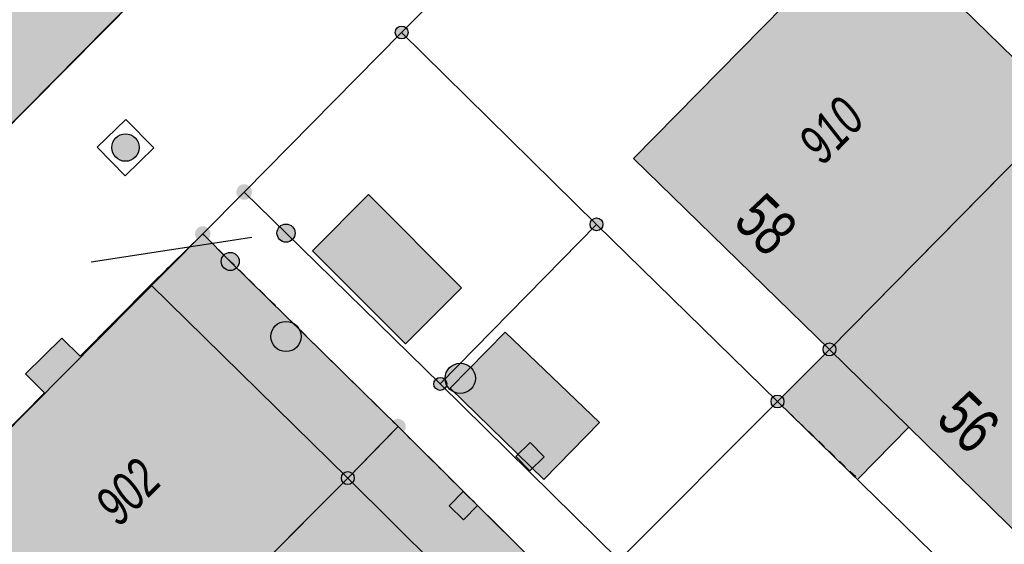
# Model space of a CAD drawing. Header units: metres. Extents: x 2695751 to 2696029, y 1260877 to 1261206.
# Tile 26 of 69: x 2695847 to 2695872, y 1261055 to 1261068. Entities that reach past the tile are written whole.
import ezdxf

# ---------------------------------------------------------------- set-up
doc = ezdxf.new("R2010")
doc.units = ezdxf.units.M
doc.linetypes.add('AUSGEZOGEN', pattern=[0])
doc.linetypes.add('VERDECKT2_S2', pattern=[0.36, 0.2, -0.16])
for name, color, linetype in [('AV_Flächen (EO)', 7, 'AUSGEZOGEN'), ('AV_Gebäudeflächen (BB)', 7, 'AUSGEZOGEN'), ('AV_Gebäudeflächen (EO)', 7, 'AUSGEZOGEN'), ('AV_Haus-Nr.', 7, 'AUSGEZOGEN'), ('AV_Hinweislinien', 7, 'AUSGEZOGEN'), ('AV_Linien (BB)', 7, 'AUSGEZOGEN'), ('AV_Versicherung-Nr.', 7, 'AUSGEZOGEN'), ('Liegenschaftsgrenzen', 7, 'AUSGEZOGEN'), ('PFAV', 255, 'AUSGEZOGEN'), ('PFAW', 255, 'AUSGEZOGEN')]:
    doc.layers.add(name, color=color, linetype=linetype)
doc.styles.add('ARIAL', font='arial.ttf')

msp = doc.modelspace()

# ---------------------------------------------------------------- hatches: boundary and pattern name
at = {"layer": 'AV_Gebäudeflächen (BB)', "true_color": 0xd2d2d2, "transparency": 33554687}
for points in [[(2695839.99, 1261070.12), (2695846.03, 1261064.16), (2695851.29, 1261069.464), (2695848.137, 1261072.576), (2695850.228, 1261074.682), (2695848.45, 1261076.448), (2695852.519, 1261080.544), (2695847.25, 1261085.85), (2695846.93, 1261085.54), (2695843.081, 1261081.608), (2695847.229, 1261077.319), (2695845.26, 1261075.415), (2695840.415, 1261070.543), (2695840.063, 1261070.897), (2695839.673, 1261070.51), (2695840.025, 1261070.155)], [(2695867.555, 1261059.515), (2695873.495, 1261065.54), (2695868.573, 1261070.33), (2695862.642, 1261064.299)], [(2695873.495, 1261065.54), (2695867.555, 1261059.515), (2695869.544, 1261057.57), (2695872.469, 1261054.711), (2695876.572, 1261058.845), (2695877.821, 1261057.605), (2695879.575, 1261059.458), (2695878.369, 1261060.655), (2695878.425, 1261060.712)], [(2695854.586, 1261061.989), (2695856.919, 1261059.656), (2695858.319, 1261061.056), (2695855.993, 1261063.396)], [(2695849.51, 1261050.31), (2695855.47, 1261056.29), (2695850.53, 1261061.137), (2695848.757, 1261059.342), (2695848.294, 1261059.8), (2695847.38, 1261058.902), (2695847.857, 1261058.431), (2695844.621, 1261055.155)], [(2695858.04, 1261058.543), (2695860.384, 1261056.251), (2695861.782, 1261057.68), (2695859.417, 1261059.951)], [(2695855.47, 1261056.29), (2695849.51, 1261050.31), (2695854.03, 1261045.86), (2695859.94, 1261051.87)]]:
    msp.add_hatch(color=254, dxfattribs=at).paths.add_polyline_path(points)
at = {"layer": 'AV_Gebäudeflächen (EO)', "true_color": 0xebebeb, "transparency": 33554687}
for points in [[(2695850.53, 1261061.137), (2695855.47, 1261056.29), (2695856.73, 1261057.58), (2695851.83, 1261062.41)], [(2695868.272, 1261056.269), (2695869.544, 1261057.57), (2695867.555, 1261059.515), (2695866.25, 1261058.21)], [(2695855.47, 1261056.29), (2695859.94, 1261051.87), (2695861.21, 1261053.14), (2695856.73, 1261057.58)]]:
    msp.add_hatch(color=7, dxfattribs=at).paths.add_polyline_path(points)
at = {"layer": 'PFAV', "transparency": 33554687}
for points in [[(2695856.982, 1261067.46), (2695856.979, 1261067.493), (2695856.969, 1261067.524), (2695856.953, 1261067.553), (2695856.932, 1261067.578), (2695856.906, 1261067.598), (2695856.876, 1261067.612), (2695856.845, 1261067.621), (2695856.812, 1261067.622), (2695856.779, 1261067.617), (2695856.748, 1261067.606), (2695856.721, 1261067.589), (2695856.697, 1261067.566), (2695856.678, 1261067.539), (2695856.665, 1261067.509), (2695856.658, 1261067.476), (2695856.658, 1261067.444), (2695856.665, 1261067.411), (2695856.678, 1261067.381), (2695856.697, 1261067.354), (2695856.721, 1261067.331), (2695856.748, 1261067.314), (2695856.779, 1261067.303), (2695856.812, 1261067.298), (2695856.845, 1261067.299), (2695856.876, 1261067.308), (2695856.906, 1261067.322), (2695856.932, 1261067.342), (2695856.953, 1261067.367), (2695856.969, 1261067.396), (2695856.979, 1261067.427)], [(2695853.065, 1261063.46), (2695853.061, 1261063.499), (2695853.049, 1261063.537), (2695853.03, 1261063.571), (2695853.004, 1261063.601), (2695852.973, 1261063.625), (2695852.938, 1261063.643), (2695852.9, 1261063.653), (2695852.86, 1261063.655), (2695852.821, 1261063.649), (2695852.784, 1261063.635), (2695852.751, 1261063.614), (2695852.722, 1261063.587), (2695852.7, 1261063.555), (2695852.684, 1261063.518), (2695852.676, 1261063.48), (2695852.676, 1261063.44), (2695852.684, 1261063.402), (2695852.7, 1261063.365), (2695852.722, 1261063.333), (2695852.751, 1261063.306), (2695852.784, 1261063.285), (2695852.821, 1261063.271), (2695852.86, 1261063.265), (2695852.9, 1261063.267), (2695852.938, 1261063.277), (2695852.973, 1261063.295), (2695853.004, 1261063.319), (2695853.03, 1261063.349), (2695853.049, 1261063.383), (2695853.061, 1261063.421)], [(2695861.872, 1261062.65), (2695861.869, 1261062.683), (2695861.859, 1261062.714), (2695861.843, 1261062.743), (2695861.822, 1261062.768), (2695861.796, 1261062.788), (2695861.766, 1261062.802), (2695861.735, 1261062.811), (2695861.702, 1261062.812), (2695861.669, 1261062.807), (2695861.638, 1261062.796), (2695861.611, 1261062.779), (2695861.587, 1261062.756), (2695861.568, 1261062.729), (2695861.555, 1261062.699), (2695861.548, 1261062.666), (2695861.548, 1261062.634), (2695861.555, 1261062.601), (2695861.568, 1261062.571), (2695861.587, 1261062.544), (2695861.611, 1261062.521), (2695861.638, 1261062.504), (2695861.669, 1261062.493), (2695861.702, 1261062.488), (2695861.735, 1261062.489), (2695861.766, 1261062.498), (2695861.796, 1261062.512), (2695861.822, 1261062.532), (2695861.843, 1261062.557), (2695861.859, 1261062.586), (2695861.869, 1261062.617)], [(2695852.025, 1261062.41), (2695852.021, 1261062.449), (2695852.009, 1261062.487), (2695851.99, 1261062.521), (2695851.964, 1261062.551), (2695851.933, 1261062.575), (2695851.898, 1261062.593), (2695851.86, 1261062.603), (2695851.82, 1261062.605), (2695851.781, 1261062.599), (2695851.744, 1261062.585), (2695851.711, 1261062.564), (2695851.682, 1261062.537), (2695851.66, 1261062.505), (2695851.644, 1261062.468), (2695851.636, 1261062.43), (2695851.636, 1261062.39), (2695851.644, 1261062.352), (2695851.66, 1261062.315), (2695851.682, 1261062.283), (2695851.711, 1261062.256), (2695851.744, 1261062.235), (2695851.781, 1261062.221), (2695851.82, 1261062.215), (2695851.86, 1261062.217), (2695851.898, 1261062.227), (2695851.933, 1261062.245), (2695851.964, 1261062.269), (2695851.99, 1261062.299), (2695852.009, 1261062.333), (2695852.021, 1261062.371)], [(2695854.147, 1261062.43), (2695854.143, 1261062.476), (2695854.129, 1261062.52), (2695854.107, 1261062.56), (2695854.077, 1261062.595), (2695854.04, 1261062.623), (2695853.999, 1261062.643), (2695853.954, 1261062.655), (2695853.908, 1261062.657), (2695853.863, 1261062.65), (2695853.82, 1261062.634), (2695853.781, 1261062.61), (2695853.747, 1261062.578), (2695853.721, 1261062.54), (2695853.703, 1261062.498), (2695853.694, 1261062.453), (2695853.694, 1261062.407), (2695853.703, 1261062.362), (2695853.721, 1261062.32), (2695853.747, 1261062.282), (2695853.781, 1261062.25), (2695853.82, 1261062.226), (2695853.863, 1261062.21), (2695853.908, 1261062.203), (2695853.954, 1261062.205), (2695853.999, 1261062.217), (2695854.04, 1261062.237), (2695854.077, 1261062.265), (2695854.107, 1261062.3), (2695854.129, 1261062.34), (2695854.143, 1261062.384)], [(2695852.747, 1261061.72), (2695852.743, 1261061.766), (2695852.729, 1261061.81), (2695852.707, 1261061.85), (2695852.677, 1261061.885), (2695852.64, 1261061.913), (2695852.599, 1261061.933), (2695852.554, 1261061.945), (2695852.508, 1261061.947), (2695852.463, 1261061.94), (2695852.42, 1261061.924), (2695852.381, 1261061.9), (2695852.347, 1261061.868), (2695852.321, 1261061.83), (2695852.303, 1261061.788), (2695852.294, 1261061.743), (2695852.294, 1261061.697), (2695852.303, 1261061.652), (2695852.321, 1261061.61), (2695852.347, 1261061.572), (2695852.381, 1261061.54), (2695852.42, 1261061.516), (2695852.463, 1261061.5), (2695852.508, 1261061.493), (2695852.554, 1261061.495), (2695852.599, 1261061.507), (2695852.64, 1261061.527), (2695852.677, 1261061.555), (2695852.707, 1261061.59), (2695852.729, 1261061.63), (2695852.743, 1261061.674)], [(2695867.717, 1261059.515), (2695867.714, 1261059.548), (2695867.704, 1261059.579), (2695867.688, 1261059.608), (2695867.667, 1261059.633), (2695867.641, 1261059.653), (2695867.611, 1261059.667), (2695867.58, 1261059.676), (2695867.547, 1261059.677), (2695867.514, 1261059.672), (2695867.483, 1261059.661), (2695867.456, 1261059.644), (2695867.432, 1261059.621), (2695867.413, 1261059.594), (2695867.4, 1261059.564), (2695867.393, 1261059.531), (2695867.393, 1261059.499), (2695867.4, 1261059.466), (2695867.413, 1261059.436), (2695867.432, 1261059.409), (2695867.456, 1261059.386), (2695867.483, 1261059.369), (2695867.514, 1261059.358), (2695867.547, 1261059.353), (2695867.58, 1261059.354), (2695867.611, 1261059.363), (2695867.641, 1261059.377), (2695867.667, 1261059.397), (2695867.688, 1261059.422), (2695867.704, 1261059.451), (2695867.714, 1261059.482)], [(2695857.952, 1261058.65), (2695857.949, 1261058.683), (2695857.939, 1261058.714), (2695857.923, 1261058.743), (2695857.902, 1261058.768), (2695857.876, 1261058.788), (2695857.846, 1261058.802), (2695857.815, 1261058.811), (2695857.782, 1261058.812), (2695857.749, 1261058.807), (2695857.718, 1261058.796), (2695857.691, 1261058.779), (2695857.667, 1261058.756), (2695857.648, 1261058.729), (2695857.635, 1261058.699), (2695857.628, 1261058.666), (2695857.628, 1261058.634), (2695857.635, 1261058.601), (2695857.648, 1261058.571), (2695857.667, 1261058.544), (2695857.691, 1261058.521), (2695857.718, 1261058.504), (2695857.749, 1261058.493), (2695857.782, 1261058.488), (2695857.815, 1261058.489), (2695857.846, 1261058.498), (2695857.876, 1261058.512), (2695857.902, 1261058.532), (2695857.923, 1261058.557), (2695857.939, 1261058.586), (2695857.949, 1261058.617)], [(2695866.412, 1261058.21), (2695866.409, 1261058.243), (2695866.399, 1261058.274), (2695866.383, 1261058.303), (2695866.362, 1261058.328), (2695866.336, 1261058.348), (2695866.306, 1261058.362), (2695866.275, 1261058.371), (2695866.242, 1261058.372), (2695866.209, 1261058.367), (2695866.178, 1261058.356), (2695866.151, 1261058.339), (2695866.127, 1261058.316), (2695866.108, 1261058.289), (2695866.095, 1261058.259), (2695866.088, 1261058.226), (2695866.088, 1261058.194), (2695866.095, 1261058.161), (2695866.108, 1261058.131), (2695866.127, 1261058.104), (2695866.151, 1261058.081), (2695866.178, 1261058.064), (2695866.209, 1261058.053), (2695866.242, 1261058.048), (2695866.275, 1261058.049), (2695866.306, 1261058.058), (2695866.336, 1261058.072), (2695866.362, 1261058.092), (2695866.383, 1261058.117), (2695866.399, 1261058.146), (2695866.409, 1261058.177)], [(2695856.925, 1261057.58), (2695856.921, 1261057.619), (2695856.909, 1261057.657), (2695856.89, 1261057.691), (2695856.864, 1261057.721), (2695856.833, 1261057.745), (2695856.798, 1261057.763), (2695856.76, 1261057.773), (2695856.72, 1261057.775), (2695856.681, 1261057.769), (2695856.644, 1261057.755), (2695856.611, 1261057.734), (2695856.582, 1261057.707), (2695856.56, 1261057.675), (2695856.544, 1261057.638), (2695856.536, 1261057.6), (2695856.536, 1261057.56), (2695856.544, 1261057.522), (2695856.56, 1261057.485), (2695856.582, 1261057.453), (2695856.611, 1261057.426), (2695856.644, 1261057.405), (2695856.681, 1261057.391), (2695856.72, 1261057.385), (2695856.76, 1261057.387), (2695856.798, 1261057.397), (2695856.833, 1261057.415), (2695856.864, 1261057.439), (2695856.89, 1261057.469), (2695856.909, 1261057.503), (2695856.921, 1261057.541)], [(2695855.632, 1261056.29), (2695855.629, 1261056.323), (2695855.619, 1261056.354), (2695855.603, 1261056.383), (2695855.582, 1261056.408), (2695855.556, 1261056.428), (2695855.526, 1261056.442), (2695855.495, 1261056.451), (2695855.462, 1261056.452), (2695855.429, 1261056.447), (2695855.398, 1261056.436), (2695855.371, 1261056.419), (2695855.347, 1261056.396), (2695855.328, 1261056.369), (2695855.315, 1261056.339), (2695855.308, 1261056.306), (2695855.308, 1261056.274), (2695855.315, 1261056.241), (2695855.328, 1261056.211), (2695855.347, 1261056.184), (2695855.371, 1261056.161), (2695855.398, 1261056.144), (2695855.429, 1261056.133), (2695855.462, 1261056.128), (2695855.495, 1261056.129), (2695855.526, 1261056.138), (2695855.556, 1261056.152), (2695855.582, 1261056.172), (2695855.603, 1261056.197), (2695855.619, 1261056.226), (2695855.629, 1261056.257)]]:
    msp.add_hatch(color=7, dxfattribs=at).paths.add_polyline_path(points)
at = {"layer": 'PFAW', "lineweight": 25, "transparency": 33554687}
msp.add_hatch(color=7, dxfattribs=at).paths.add_polyline_path([(2695850.137, 1261064.816), (2695850.084, 1261064.86), (2695850.022, 1261064.893), (2695849.955, 1261064.913), (2695849.886, 1261064.919), (2695849.817, 1261064.91), (2695849.751, 1261064.889), (2695849.691, 1261064.854), (2695849.639, 1261064.808), (2695849.597, 1261064.752), (2695849.568, 1261064.689), (2695849.551, 1261064.621), (2695849.549, 1261064.552), (2695849.561, 1261064.483), (2695849.586, 1261064.418), (2695849.624, 1261064.36), (2695849.673, 1261064.31), (2695849.73, 1261064.272), (2695849.795, 1261064.245), (2695849.863, 1261064.232), (2695849.933, 1261064.234), (2695850, 1261064.249), (2695850.064, 1261064.277), (2695850.12, 1261064.318), (2695850.167, 1261064.369), (2695850.203, 1261064.429), (2695850.226, 1261064.495), (2695850.236, 1261064.563), (2695850.231, 1261064.633), (2695850.212, 1261064.7), (2695850.181, 1261064.762)])
at = {"layer": 'PFAW', "transparency": 33554687}
for color, points in [(253, [(2695854.298, 1261059.839), (2695854.29, 1261059.915), (2695854.267, 1261059.988), (2695854.23, 1261060.055), (2695854.18, 1261060.114), (2695854.119, 1261060.161), (2695854.05, 1261060.194), (2695853.976, 1261060.214), (2695853.9, 1261060.217), (2695853.824, 1261060.206), (2695853.752, 1261060.179), (2695853.687, 1261060.139), (2695853.631, 1261060.086), (2695853.588, 1261060.023), (2695853.557, 1261059.952), (2695853.542, 1261059.877), (2695853.542, 1261059.801), (2695853.557, 1261059.726), (2695853.588, 1261059.655), (2695853.631, 1261059.592), (2695853.687, 1261059.539), (2695853.752, 1261059.499), (2695853.824, 1261059.472), (2695853.9, 1261059.461), (2695853.976, 1261059.464), (2695854.05, 1261059.484), (2695854.119, 1261059.517), (2695854.18, 1261059.564), (2695854.23, 1261059.623), (2695854.267, 1261059.69), (2695854.29, 1261059.763)]), (253, [(2695858.67, 1261058.791), (2695858.662, 1261058.867), (2695858.639, 1261058.94), (2695858.602, 1261059.007), (2695858.552, 1261059.066), (2695858.491, 1261059.113), (2695858.422, 1261059.146), (2695858.348, 1261059.166), (2695858.272, 1261059.169), (2695858.196, 1261059.158), (2695858.124, 1261059.131), (2695858.059, 1261059.091), (2695858.003, 1261059.038), (2695857.96, 1261058.975), (2695857.929, 1261058.904), (2695857.914, 1261058.829), (2695857.914, 1261058.753), (2695857.929, 1261058.678), (2695857.96, 1261058.607), (2695858.003, 1261058.544), (2695858.059, 1261058.491), (2695858.124, 1261058.451), (2695858.196, 1261058.424), (2695858.272, 1261058.413), (2695858.348, 1261058.416), (2695858.422, 1261058.436), (2695858.491, 1261058.469), (2695858.552, 1261058.516), (2695858.602, 1261058.575), (2695858.639, 1261058.642), (2695858.662, 1261058.715)]), (7, [(2695860.036, 1261056.47), (2695860.394, 1261056.82), (2695860.044, 1261057.178), (2695859.686, 1261056.828)]), (7, [(2695858.362, 1261055.955), (2695858.012, 1261055.597), (2695858.37, 1261055.247), (2695858.72, 1261055.605)])]:
    msp.add_hatch(color=color, dxfattribs=at).paths.add_polyline_path(points)

# ---------------------------------------------------------------- linework, layer by layer
at = {"layer": 'AV_Flächen (EO)', "color": 7, "linetype": 'AUSGEZOGEN', "transparency": 33554687}
for p, q in [((2695850.53, 1261061.137), (2695855.47, 1261056.29)), ((2695855.47, 1261056.29), (2695859.94, 1261051.87))]:
    msp.add_line(p, q, dxfattribs=at)
at = {"layer": 'AV_Flächen (EO)', "color": 7, "linetype": 'VERDECKT2_S2', "transparency": 33554687}
msp.add_line((2695866.25, 1261058.21), (2695868.272, 1261056.269), dxfattribs=at)
for points in [[(2695855.47, 1261056.29), (2695856.73, 1261057.58), (2695851.83, 1261062.41), (2695850.53, 1261061.137)], [(2695859.94, 1261051.87), (2695861.21, 1261053.14), (2695856.73, 1261057.58), (2695855.47, 1261056.29)]]:
    msp.add_lwpolyline(points, dxfattribs=at)
at = {"layer": 'AV_Flächen (EO)', "color": 7, "linetype": 'AUSGEZOGEN', "transparency": 33554687}
msp.add_lwpolyline([(2695868.272, 1261056.269), (2695869.544, 1261057.57), (2695867.555, 1261059.515), (2695866.25, 1261058.21)], dxfattribs=at)
at = {"layer": 'AV_Hinweislinien', "color": 7, "linetype": 'AUSGEZOGEN', "transparency": 33554687}
msp.add_line((2695849.032, 1261061.711), (2695853.062, 1261062.333), dxfattribs=at)
at = {"layer": 'AV_Linien (BB)', "color": 7, "linetype": 'AUSGEZOGEN', "transparency": 33554687}
for p, q in [((2695851.29, 1261069.464), (2695846.03, 1261064.16)), ((2695873.495, 1261065.54), (2695867.555, 1261059.515)), ((2695850.53, 1261061.137), (2695851.83, 1261062.41)), ((2695850.53, 1261061.137), (2695855.47, 1261056.29)), ((2695849.51, 1261050.31), (2695855.47, 1261056.29)), ((2695855.47, 1261056.29), (2695859.94, 1261051.87))]:
    msp.add_line(p, q, dxfattribs=at)
for points in [[(2695865.3, 1261076.01), (2695856.82, 1261067.46), (2695852.87, 1261063.46)], [(2695867.555, 1261059.515), (2695862.642, 1261064.299), (2695868.573, 1261070.33), (2695873.495, 1261065.54)], [(2695873.495, 1261065.54), (2695878.425, 1261060.712), (2695878.369, 1261060.655), (2695879.575, 1261059.458), (2695877.821, 1261057.605), (2695876.572, 1261058.845), (2695872.469, 1261054.711), (2695869.544, 1261057.57), (2695867.555, 1261059.515)], [(2695866.916, 1261049.605), (2695862.28, 1261054.23), (2695857.79, 1261058.65), (2695853.92, 1261062.43), (2695852.87, 1261063.46)], [(2695851.83, 1261062.41), (2695852.52, 1261061.72), (2695856.73, 1261057.58), (2695861.21, 1261053.14), (2695865.79, 1261048.64), (2695869.901, 1261044.571), (2695870.65, 1261043.83)], [(2695844.621, 1261055.155), (2695847.857, 1261058.431), (2695847.38, 1261058.902), (2695848.294, 1261059.8), (2695848.757, 1261059.342), (2695850.53, 1261061.137)]]:
    msp.add_lwpolyline(points, dxfattribs=at)
for points in [[(2695854.586, 1261061.989), (2695855.993, 1261063.396), (2695858.319, 1261061.056), (2695856.919, 1261059.656), (2695854.586, 1261061.989)], [(2695858.04, 1261058.543), (2695859.417, 1261059.951), (2695861.782, 1261057.68), (2695860.384, 1261056.251), (2695858.04, 1261058.543)]]:
    msp.add_lwpolyline(points, close=True, dxfattribs=at)
at = {"layer": 'Liegenschaftsgrenzen', "color": 7, "linetype": 'AUSGEZOGEN', "transparency": 33554687}
for p, q in [((2695865.3, 1261076.01), (2695856.82, 1261067.46)), ((2695857.37, 1261075.66), (2695846.03, 1261064.16)), ((2695852.87, 1261063.46), (2695856.82, 1261067.46)), ((2695856.82, 1261067.46), (2695861.71, 1261062.65)), ((2695851.83, 1261062.41), (2695852.87, 1261063.46)), ((2695861.71, 1261062.65), (2695857.79, 1261058.65)), ((2695861.71, 1261062.65), (2695866.25, 1261058.21)), ((2695841.4, 1261051.9), (2695851.83, 1261062.41)), ((2695857.79, 1261058.65), (2695862.28, 1261054.23)), ((2695862.28, 1261054.23), (2695866.25, 1261058.21)), ((2695866.25, 1261058.21), (2695870.8, 1261053.78)), ((2695861.21, 1261053.14), (2695856.73, 1261057.58))]:
    msp.add_line(p, q, dxfattribs=at)
for points in [[(2695866.25, 1261058.21), (2695867.555, 1261059.515), (2695873.495, 1261065.54), (2695874.73, 1261066.77)], [(2695852.87, 1261063.46), (2695853.92, 1261062.43), (2695857.79, 1261058.65)], [(2695851.83, 1261062.41), (2695852.52, 1261061.72), (2695856.73, 1261057.58)], [(2695856.73, 1261057.58), (2695855.47, 1261056.29), (2695849.51, 1261050.31), (2695846.25, 1261047.08)]]:
    msp.add_lwpolyline(points, dxfattribs=at)
at = {"layer": 'PFAV', "color": 7, "transparency": 33554687}
for centre, radius in [((2695856.82, 1261067.46), 0.162), ((2695861.71, 1261062.65), 0.162), ((2695853.92, 1261062.43), 0.227), ((2695852.52, 1261061.72), 0.227), ((2695867.555, 1261059.515), 0.162), ((2695857.79, 1261058.65), 0.162), ((2695866.25, 1261058.21), 0.162), ((2695855.47, 1261056.29), 0.162)]:
    msp.add_circle(centre, radius, dxfattribs=at)
at = {"layer": 'PFAW', "lineweight": 25, "transparency": 33554687}
msp.add_line((2695849.185, 1261064.581), (2695849.898, 1261065.282), dxfattribs=at)
at = {"layer": 'PFAW', "color": 31, "lineweight": 25, "transparency": 33554687}
for p, q in [((2695849.898, 1261065.282), (2695850.599, 1261064.569)), ((2695849.886, 1261063.868), (2695849.185, 1261064.581)), ((2695850.599, 1261064.569), (2695849.886, 1261063.868))]:
    msp.add_line(p, q, dxfattribs=at)
at = {"layer": 'PFAW', "transparency": 33554687}
for points in [[(2695860.036, 1261056.47), (2695859.686, 1261056.828), (2695860.044, 1261057.178), (2695860.394, 1261056.82), (2695860.036, 1261056.47)], [(2695858.362, 1261055.955), (2695858.72, 1261055.605), (2695858.37, 1261055.247), (2695858.012, 1261055.597), (2695858.362, 1261055.955)]]:
    msp.add_lwpolyline(points, close=True, dxfattribs=at)
at = {"layer": 'PFAW', "lineweight": 25, "transparency": 33554687}
msp.add_circle((2695849.892, 1261064.575), 0.344, dxfattribs=at)
at = {"layer": 'PFAW', "transparency": 33554687}
for centre in [(2695853.919, 1261059.839), (2695858.291, 1261058.791)]:
    msp.add_circle(centre, 0.379, dxfattribs=at)

# ---------------------------------------------------------------- texts
at = {"layer": 'AV_Haus-Nr.', "color": 7, "transparency": 33554687, "char_height": 1.1621, "width": 1.68109, "attachment_point": 8, "style": 'ARIAL'}
for s, insert, rotation in [('\\W0.70;58', (2695865.551, 1261062.222), 315.7605), ('\\W0.70;56', (2695870.634, 1261057.269), 315.6498)]:
    msp.add_mtext(s, dxfattribs=dict(at, insert=insert, rotation=rotation))
at = {"layer": 'AV_Versicherung-Nr.', "color": 7, "transparency": 33554687, "char_height": 0.96842, "attachment_point": 5, "style": 'ARIAL'}
for s, insert, width, rotation in [('\\A1;{\\fArial|i1|b0;\\H0.968418;\\W0.700000;\\C7;910}\\P', (2695867.599, 1261065.004), 1.92219, 45.4077), ('\\A1;{\\fArial|i1|b0;\\H0.968418;\\W0.700000;\\C7;902}\\P', (2695849.953, 1261055.945), 1.93301, 45.0945)]:
    msp.add_mtext(s, dxfattribs=dict(at, insert=insert, width=width, rotation=rotation))

doc.saveas('drawing.dxf')
